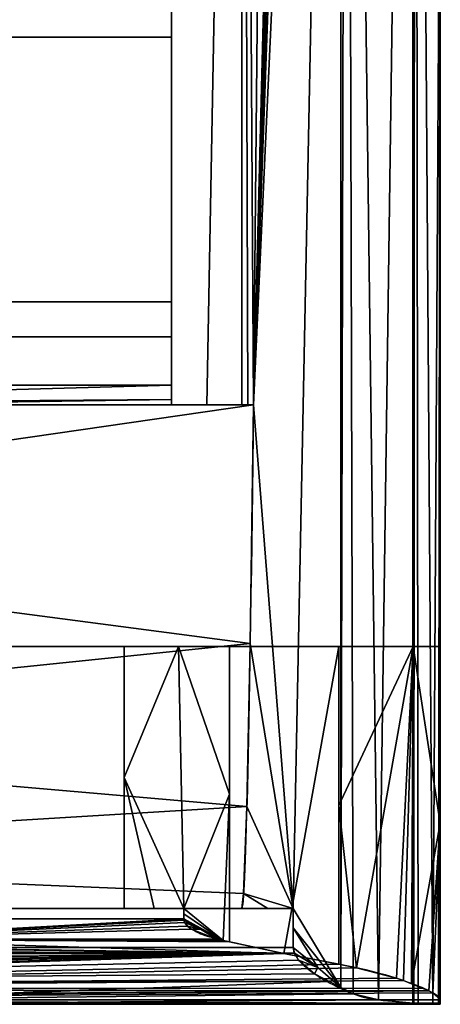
# Model space of a CAD drawing. Extents: x -120 to 120, y -19 to 475.
# Tile 2 of 4: x 39 to 120, y -19 to 172. Entities that reach past the tile are written whole.
import ezdxf

# ---------------------------------------------------------------- set-up
doc = ezdxf.new("R2010")
doc.units = 0
doc.header["$MEASUREMENT"] = 0
doc.layers.add('1', color=7, linetype='Continuous')

# ---------------------------------------------------------------- blocks, each defined once
blk = doc.blocks.new('UG_SURFACE_005')
at = {"layer": '1', "color": 253, "linetype": 'Continuous'}
for points in [[(120.013699, -18.464284, -5.910425), (120.013699, 466.92577, -5.910425), (120.013699, 212.890372, 24.288574), (120.013699, 50.687902, 24.288574)], [(120.013699, -18.464284, 41.448426), (120.013699, -18.464284, -5.910425), (120.013699, 50.687902, 24.288574)], [(120.013699, -18.304851, 50.33832), (120.013699, -18.464284, 41.448426), (120.013699, 50.687902, 24.288574), (120.013699, 50.687902, 59.207357)], [(120.013699, 50.687902, 59.207357), (120.013699, -17.675642, 59.207357), (120.013699, -18.304851, 50.33832)]]:
    blk.add_3dface(points, dxfattribs=at)
blk = doc.blocks.new('UG_SURFACE_006')
at = {"layer": '1', "color": 253, "linetype": 'Continuous'}
for points in [[(74.841417, 97.388767, -44.390749), (68.026528, 97.388983, -44.409294), (68.026528, 462.858856, -44.409294), (81.656449, 462.872267, -44.372201)], [(81.656449, 462.872267, -44.372201), (81.656449, 97.388588, -44.372201), (74.841417, 97.388767, -44.390749)]]:
    blk.add_3dface(points, dxfattribs=at)
blk = doc.blocks.new('UG_SURFACE_007')
at = {"layer": '1', "color": 253, "linetype": 'Continuous'}
blk.add_3dface([(68.026528, 110.536158, -58.308687), (-68.026528, 110.536158, -58.308687), (-68.026528, 117.334671, -60.459845), (68.026528, 117.334671, -60.459845)], dxfattribs=at)
blk = doc.blocks.new('UG_SURFACE_008')
at = {"layer": '1', "color": 253, "linetype": 'Continuous'}
for points in [[(0, -18.464284, -16.254069), (-118.596733, -18.464284, -16.254069), (-114.359736, -18.238816, -25.984216)], [(-114.359736, -18.238816, -25.984216), (-113.138087, -18.134847, -27.85637), (0, -18.464284, -16.254069)], [(0, -18.464284, -16.254069), (-113.138087, -18.134847, -27.85637), (-108.037606, -17.67456, -33.799857)], [(-108.037606, -17.67456, -33.799857), (0, -17.67456, -33.799857), (0, -18.464284, -16.254069)], [(108.037606, -17.67456, -33.799857), (114.671707, -18.264173, -25.465209), (0, -18.464284, -16.254069)], [(0, -18.464284, -16.254069), (0, -17.67456, -33.799857), (108.037606, -17.67456, -33.799857)], [(114.671707, -18.264173, -25.465209), (115.728527, -18.3446, -23.553258), (0, -18.464284, -16.254069)], [(115.728527, -18.3446, -23.553258), (118.596733, -18.464284, -16.254069), (0, -18.464284, -16.254069)]]:
    blk.add_3dface(points, dxfattribs=at)
blk = doc.blocks.new('UG_SURFACE_017')
at = {"layer": '1', "color": 253, "linetype": 'Continuous'}
for points in [[(114.760183, 50.687902, 78.815602), (100.407042, 50.687902, 93.170755), (100.407042, 19.957898, 93.170755)], [(103.777207, -11.440394, 90.987168), (114.760183, 50.687902, 78.815602), (100.407042, 19.957898, 93.170755)], [(114.760183, 50.687902, 78.815602), (103.777207, -11.440394, 90.987168), (111.530416, -13.472305, 83.568335)], [(114.760183, 50.687902, 78.815602), (111.530416, -13.472305, 83.568335), (112.900302, -13.919353, 81.732228)], [(112.900302, -13.919353, 81.732228), (114.473052, -14.553712, 78.668036), (114.760183, 50.687902, 78.815602)], [(114.760183, 50.687902, 78.815602), (114.473052, -14.553712, 78.668036), (120.013699, 16.50613, 59.207357)], [(120.013699, 16.50613, 59.207357), (120.013699, 50.687902, 59.207357), (114.760183, 50.687902, 78.815602)], [(100.407042, 19.957898, 93.170755), (100.407042, -10.772103, 93.170755), (103.777207, -11.440394, 90.987168)], [(120.013699, 16.50613, 59.207357), (114.473052, -14.553712, 78.668036), (117.812417, -15.900621, 72.16195)], [(120.013699, 16.50613, 59.207357), (117.812417, -15.900621, 72.16195), (118.562639, -16.304819, 69.77687)], [(118.562639, -16.304819, 69.77687), (120.013699, -17.675642, 59.207357), (120.013699, 16.50613, 59.207357)]]:
    blk.add_3dface(points, dxfattribs=at)
blk = doc.blocks.new('UG_SURFACE_020')
at = {"layer": '1', "color": 253, "linetype": 'Continuous'}
for points in [[(97.269863, 466.089427, -41.014004), (100.812837, 466.729224, -39.127614), (83.884574, 97.38826, -44.301536)], [(83.884574, 97.38826, -44.301536), (100.812837, 466.729224, -39.127614), (91.559142, 0, -43.047629)], [(91.559142, 0, -43.047629), (100.812837, 466.729224, -39.127614), (100.748971, -15.233327, -39.00734)], [(100.748971, -15.233327, -39.00734), (100.812837, 466.729224, -39.127614), (101.901248, 466.92577, -38.548112)], [(101.901248, 466.92577, -38.548112), (103.134699, -16.464615, -37.745889), (100.748971, -15.233327, -39.00734)], [(101.901248, 466.92577, -38.548112), (114.769533, 466.92577, -25.007879), (108.037606, -17.67456, -33.799857)], [(101.901248, 466.92577, -38.548112), (108.037606, -17.67456, -33.799857), (103.134699, -16.464615, -37.745889)], [(114.769533, 466.92577, -25.007879), (114.671707, -18.264173, -25.465209), (108.037606, -17.67456, -33.799857)], [(114.769533, 466.92577, -25.007879), (114.869937, -18.279258, -25.106587), (114.671707, -18.264173, -25.465209)], [(114.869937, -18.279258, -25.106587), (114.769533, 466.92577, -25.007879), (115.182117, 466.92577, -24.573755)], [(115.182117, 466.92577, -24.573755), (115.728527, -18.3446, -23.553258), (114.869937, -18.279258, -25.106587)], [(118.596733, -18.464284, -16.254069), (115.182117, 466.92577, -24.573755), (120.013699, 224.230736, -5.910425)], [(115.182117, 466.92577, -24.573755), (118.596733, -18.464284, -16.254069), (115.728527, -18.3446, -23.553258)], [(83.884574, 97.38826, -44.301536), (95.70574, 465.453714, -41.673321), (97.269863, 466.089427, -41.014004)], [(94.4051, 464.163005, -42.161103), (95.70574, 465.453714, -41.673321), (83.884574, 97.38826, -44.301536)], [(82.771026, 97.388446, -44.353016), (81.656449, 97.388588, -44.372201), (81.656449, 280.130446, -44.372201), (81.656449, 462.872267, -44.372201)], [(83.884574, 97.38826, -44.301536), (82.771026, 97.388446, -44.353016), (81.656449, 462.872267, -44.372201)], [(81.656449, 462.872267, -44.372201), (87.439016, 462.872267, -43.919105), (83.884574, 97.38826, -44.301536)], [(83.884574, 97.38826, -44.301536), (93.087696, 462.872267, -42.601597), (94.4051, 464.163005, -42.161103)], [(87.439016, 462.872267, -43.919105), (93.087696, 462.872267, -42.601597), (83.884574, 97.38826, -44.301536)], [(120.013699, 224.230736, -5.910425), (119.657815, -18.464284, -11.130549), (118.596733, -18.464284, -16.254069)], [(120.013699, 224.230736, -5.910425), (120.013699, -18.464284, -5.910425), (119.657815, -18.464284, -11.130549)], [(91.559142, 0, -43.047629), (83.245628, 51.230378, -44.33503), (83.884574, 97.38826, -44.301536)], [(91.559142, 0, -43.047629), (82.606219, 19.726479, -44.357888), (83.245628, 51.230378, -44.33503)], [(91.559142, 0, -43.047629), (81.966512, 2.885281, -44.370107), (82.606219, 19.726479, -44.357888)], [(86.65099, 0, -44.032823), (81.656449, 0, -44.372201), (81.966512, 2.885281, -44.370107)], [(81.966512, 2.885281, -44.370107), (91.559142, 0, -43.047629), (86.65099, 0, -44.032823)], [(100.748971, -15.233327, -39.00734), (91.559142, -3.757561, -43.047629), (91.559142, 0, -43.047629)], [(96.327938, -11.373731, -41.420769), (91.559142, -7.515122, -43.047629), (91.559142, -3.757561, -43.047629)], [(91.559142, -3.757561, -43.047629), (100.748971, -15.233327, -39.00734), (96.327938, -11.373731, -41.420769)], [(91.791302, -8.650308, -42.984292), (91.559142, -7.515122, -43.047629), (96.327938, -11.373731, -41.420769)], [(96.327938, -11.373731, -41.420769), (92.592977, -9.947514, -42.753488), (91.791302, -8.650308, -42.984292)], [(96.327938, -11.373731, -41.420769), (95.710315, -12.632854, -41.671511), (92.592977, -9.947514, -42.753488)], [(96.327938, -11.373731, -41.420769), (100.748971, -15.233327, -39.00734), (95.710315, -12.632854, -41.671511)]]:
    blk.add_3dface(points, dxfattribs=at)
blk = doc.blocks.new('UG_SURFACE_021')
at = {"layer": '1', "color": 253, "linetype": 'Continuous'}
blk.add_3dface([(68.026528, 101.214036, -51.698036), (-68.026528, 101.214036, -51.698036), (-68.026528, 110.536158, -58.308687), (68.026528, 110.536158, -58.308687)], dxfattribs=at)
blk = doc.blocks.new('UG_SURFACE_022')
at = {"layer": '1', "color": 253, "linetype": 'Continuous'}
for points in [[(120.013699, -18.464284, -5.910425), (120.013699, -18.464284, 41.448426), (-120.013699, -18.464284, 41.448426), (-120.013699, -18.464284, -5.910425)], [(120.013699, -18.464284, -5.910425), (-120.013699, -18.464284, -5.910425), (-119.657815, -18.464284, -11.130549)], [(119.657815, -18.464284, -11.130549), (120.013699, -18.464284, -5.910425), (-119.657815, -18.464284, -11.130549)], [(-119.657815, -18.464284, -11.130549), (-118.596733, -18.464284, -16.254069), (118.596733, -18.464284, -16.254069), (119.657815, -18.464284, -11.130549)]]:
    blk.add_3dface(points, dxfattribs=at)
blk = doc.blocks.new('UG_SURFACE_023')
at = {"layer": '1', "color": 253, "linetype": 'Continuous'}
blk.add_3dface([(-70.382968, -2.011478, 109.290816), (70.382968, -2.011478, 109.290816), (70.382968, 0, 109.290816), (-70.382968, 0, 109.290816)], dxfattribs=at)
blk = doc.blocks.new('UG_SURFACE_031')
at = {"layer": '1', "color": 253, "linetype": 'Continuous'}
for points in [[(68.026528, 317.492902, -67.053191), (68.026528, 462.858856, -44.409294), (68.026528, 97.388983, -44.409294)], [(68.026528, 97.388983, -44.409294), (68.026528, 314.487696, -68.297982), (68.026528, 317.492902, -67.053191)], [(68.026528, 168.520421, -60.459845), (68.026528, 313.242882, -71.303189), (68.026528, 314.487696, -68.297982), (68.026528, 97.388983, -44.409294)], [(68.026528, 313.242882, -71.303189), (68.026528, 168.520421, -60.459845), (68.026528, 186.88421, -63.82145)], [(68.026528, 101.214036, -51.698036), (68.026528, 110.536158, -58.308687), (68.026528, 117.334671, -60.459845), (68.026528, 168.520421, -60.459845)], [(68.026528, 168.520421, -60.459845), (68.026528, 97.388983, -44.409294), (68.026528, 98.427646, -48.512261), (68.026528, 101.214036, -51.698036)]]:
    blk.add_3dface(points, dxfattribs=at)
blk = doc.blocks.new('UG_SURFACE_032')
at = {"layer": '1', "color": 253, "linetype": 'Continuous'}
for points in [[(100.407042, 50.687902, 93.170755), (79.22712, 50.687902, 105.401635), (79.22712, -6.41227, 105.401635), (89.744166, -8.710313, 99.328302)], [(89.744166, -8.710313, 99.328302), (100.407042, -10.772103, 93.170755), (100.407042, 50.687902, 93.170755)]]:
    blk.add_3dface(points, dxfattribs=at)
blk = doc.blocks.new('UG_SURFACE_034')
at = {"layer": '1', "color": 253, "linetype": 'Continuous'}
for points in [[(-68.026528, 98.427646, -48.512261), (-68.026528, 101.214036, -51.698036), (0, 101.214036, -51.698036)], [(-68.026528, 97.388983, -44.409294), (0, 101.214036, -51.698036), (68.026528, 101.214036, -51.698036)], [(-68.026528, 97.388983, -44.409294), (68.026528, 101.214036, -51.698036), (68.026528, 98.427646, -48.512261)], [(0, 101.214036, -51.698036), (-68.026528, 97.388983, -44.409294), (-68.026528, 98.427646, -48.512261)], [(-74.841417, 97.388767, -44.390749), (-68.026528, 97.388983, -44.409294), (-83.884574, 97.38826, -44.301536)], [(0, 97.38826, -44.301536), (-83.884574, 97.38826, -44.301536), (-68.026528, 97.388983, -44.409294)], [(-81.656449, 97.388588, -44.372201), (-74.841417, 97.388767, -44.390749), (-83.884574, 97.38826, -44.301536)], [(-83.884574, 97.38826, -44.301536), (-82.771026, 97.388446, -44.353016), (-81.656449, 97.388588, -44.372201)], [(-68.026528, 97.388983, -44.409294), (68.026528, 98.427646, -48.512261), (0, 97.38826, -44.301536)], [(68.026528, 98.427646, -48.512261), (68.026528, 97.388983, -44.409294), (0, 97.38826, -44.301536)], [(83.884574, 97.38826, -44.301536), (0, 97.38826, -44.301536), (68.026528, 97.388983, -44.409294)], [(68.026528, 97.388983, -44.409294), (74.841417, 97.388767, -44.390749), (83.884574, 97.38826, -44.301536)], [(83.884574, 97.38826, -44.301536), (74.841417, 97.388767, -44.390749), (81.656449, 97.388588, -44.372201)], [(81.656449, 97.388588, -44.372201), (82.771026, 97.388446, -44.353016), (83.884574, 97.38826, -44.301536)]]:
    blk.add_3dface(points, dxfattribs=at)
blk = doc.blocks.new('UG_SURFACE_036')
at = {"layer": '1', "color": 253, "linetype": 'Continuous'}
for points in [[(-79.22712, -6.41227, 105.401635), (-89.744166, -8.710313, 99.328302), (89.744166, -8.710313, 99.328302)], [(-78.047387, -6.147263, 106.059097), (-79.22712, -6.41227, 105.401635), (89.744166, -8.710313, 99.328302)], [(0, -5.893529, 106.681213), (-76.846205, -5.893529, 106.681213), (-78.047387, -6.147263, 106.059097)], [(-78.047387, -6.147263, 106.059097), (89.744166, -8.710313, 99.328302), (0, -5.893529, 106.681213)], [(78.047387, -6.147263, 106.059097), (76.846205, -5.893529, 106.681213), (0, -5.893529, 106.681213)], [(0, -5.893529, 106.681213), (89.744166, -8.710313, 99.328302), (79.22712, -6.41227, 105.401635)], [(0, -5.893529, 106.681213), (79.22712, -6.41227, 105.401635), (78.047387, -6.147263, 106.059097)], [(-116.442986, -15.263927, 75.557724), (-116.806209, -15.429119, 74.691162), (89.744166, -8.710313, 99.328302)], [(100.407042, -10.772103, 93.170755), (89.744166, -8.710313, 99.328302), (-116.806209, -15.429119, 74.691162)], [(-110.659853, -13.204289, 84.62812), (-116.442986, -15.263927, 75.557724), (89.744166, -8.710313, 99.328302)], [(-108.882435, -12.691589, 86.579315), (-110.659853, -13.204289, 84.62812), (89.744166, -8.710313, 99.328302)], [(89.744166, -8.710313, 99.328302), (-100.407042, -10.772103, 93.170755), (-108.882435, -12.691589, 86.579315)], [(89.744166, -8.710313, 99.328302), (-89.744166, -8.710313, 99.328302), (-100.407042, -10.772103, 93.170755)], [(103.777207, -11.440394, 90.987168), (100.407042, -10.772103, 93.170755), (-116.806209, -15.429119, 74.691162)], [(-116.806209, -15.429119, 74.691162), (111.530416, -13.472305, 83.568335), (103.777207, -11.440394, 90.987168)], [(-116.806209, -15.429119, 74.691162), (112.900302, -13.919353, 81.732228), (111.530416, -13.472305, 83.568335)], [(-116.806209, -15.429119, 74.691162), (116.51957, -15.379161, 74.680805), (112.900302, -13.919353, 81.732228)], [(-119.850181, -17.287837, 62.784992), (-120.013699, -17.675642, 59.207357), (117.812417, -15.900621, 72.16195)], [(-120.013699, -17.675642, 59.207357), (118.562639, -16.304819, 69.77687), (117.812417, -15.900621, 72.16195)], [(-120.013699, -17.675642, 59.207357), (120.013699, -17.675642, 59.207357), (118.562639, -16.304819, 69.77687)], [(117.812417, -15.900621, 72.16195), (-117.446825, -15.720462, 73.162839), (-119.850181, -17.287837, 62.784992)], [(116.51957, -15.379161, 74.680805), (-116.806209, -15.429119, 74.691162), (-117.446825, -15.720462, 73.162839)], [(-117.446825, -15.720462, 73.162839), (117.812417, -15.900621, 72.16195), (116.51957, -15.379161, 74.680805)], [(-120.013699, -17.675642, 59.207357), (-120.013699, -18.304851, 50.33832), (120.013699, -18.304851, 50.33832)], [(-120.013699, -17.675642, 59.207357), (120.013699, -18.304851, 50.33832), (120.013699, -17.675642, 59.207357)], [(120.013699, -18.304851, 50.33832), (-120.013699, -18.304851, 50.33832), (-120.013699, -18.464284, 41.448426), (0, -18.464284, 41.448426)], [(0, -18.464284, 41.448426), (120.013699, -18.464284, 41.448426), (120.013699, -18.304851, 50.33832)]]:
    blk.add_3dface(points, dxfattribs=at)
blk = doc.blocks.new('UG_SURFACE_043')
at = {"layer": '1', "color": 253, "linetype": 'Continuous'}
for points in [[(-35.127923, 50.687902, 51.495619), (-120.013699, 50.687902, 59.207357), (-114.760183, 50.687902, 78.815602), (-100.407042, 50.687902, 93.170755)], [(-120.013699, 50.687902, 24.288574), (-120.013699, 50.687902, 59.207357), (-35.127923, 50.687902, 51.495619), (-19.374881, 50.687902, 35.742577)], [(120.013699, 50.687902, 24.288574), (-120.013699, 50.687902, 24.288574), (-19.374881, 50.687902, 35.742577)], [(-100.407042, 50.687902, 93.170755), (-79.22712, 50.687902, 105.401635), (-35.127923, 50.687902, 51.495619)], [(-35.127923, 50.687902, 51.495619), (-79.22712, 50.687902, 105.401635), (-69.397651, 50.687902, 109.588347)], [(-69.397651, 50.687902, 109.588347), (-58.851182, 50.687902, 111.296855), (-20.985788, 50.687902, 65.63776), (-35.127923, 50.687902, 51.495619)], [(-20.985788, 50.687902, 65.63776), (-58.851182, 50.687902, 111.296855), (58.851182, 50.687902, 111.296855)], [(-5.232745, 50.687902, 49.884714), (-20.985788, 50.687902, 65.63776), (58.851182, 50.687902, 111.296855), (69.397651, 50.687902, 109.588347)], [(-19.374881, 50.687902, 35.742577), (-5.232745, 50.687902, 49.884714), (120.013699, 50.687902, 59.207357), (120.013699, 50.687902, 24.288574)], [(100.407042, 50.687902, 93.170755), (114.760183, 50.687902, 78.815602), (120.013699, 50.687902, 59.207357), (-5.232745, 50.687902, 49.884714)], [(69.397651, 50.687902, 109.588347), (79.22712, 50.687902, 105.401635), (-5.232745, 50.687902, 49.884714)], [(-5.232745, 50.687902, 49.884714), (79.22712, 50.687902, 105.401635), (100.407042, 50.687902, 93.170755)]]:
    blk.add_3dface(points, dxfattribs=at)
blk = doc.blocks.new('UG_SURFACE_048')
at = {"layer": '1', "color": 253, "linetype": 'Continuous'}
for points in [[(58.851182, 25.343951, 111.296855), (70.382968, 0, 109.290816), (69.397651, 50.687902, 109.588347)], [(69.397651, 50.687902, 109.588347), (58.851182, 50.687902, 111.296855), (58.851182, 25.343951, 111.296855)], [(79.22712, 22.137815, 105.401635), (79.22712, 50.687902, 105.401635), (69.397651, 50.687902, 109.588347)], [(69.397651, 50.687902, 109.588347), (70.382968, 0, 109.290816), (79.22712, 22.137815, 105.401635)], [(64.683706, 0, 110.676855), (70.382968, 0, 109.290816), (58.851182, 25.343951, 111.296855)], [(58.851182, 25.343951, 111.296855), (58.851182, 0, 111.296855), (64.683706, 0, 110.676855)], [(78.047387, -6.147263, 106.059097), (79.22712, 22.137815, 105.401635), (70.382968, 0, 109.290816)], [(78.047387, -6.147263, 106.059097), (79.22712, -6.41227, 105.401635), (79.22712, 22.137815, 105.401635)], [(70.382968, 0, 109.290816), (70.382968, -1.005739, 109.290816), (78.047387, -6.147263, 106.059097)], [(78.047387, -6.147263, 106.059097), (70.382968, -1.005739, 109.290816), (70.382968, -2.011478, 109.290816)], [(73.666051, -3.952504, 108.113483), (70.382968, -2.011478, 109.290816), (70.40707, -2.263697, 109.283224)], [(78.047387, -6.147263, 106.059097), (70.382968, -2.011478, 109.290816), (73.666051, -3.952504, 108.113483)], [(73.666051, -3.952504, 108.113483), (70.40707, -2.263697, 109.283224), (70.572749, -2.719358, 109.230615)], [(70.572749, -2.719358, 109.230615), (71.141921, -3.427522, 109.044425), (73.666051, -3.952504, 108.113483)], [(71.141921, -3.427522, 109.044425), (71.842492, -3.973338, 108.803436), (73.666051, -3.952504, 108.113483)], [(71.842492, -3.973338, 108.803436), (76.846205, -5.893529, 106.681213), (73.666051, -3.952504, 108.113483)], [(73.666051, -3.952504, 108.113483), (76.846205, -5.893529, 106.681213), (78.047387, -6.147263, 106.059097)]]:
    blk.add_3dface(points, dxfattribs=at)
blk = doc.blocks.new('UG_SURFACE_050')
at = {"layer": '1', "color": 253, "linetype": 'Continuous'}
for points in [[(0, -5.893529, 106.681213), (-70.793584, -3.052964, 109.159388), (-71.650527, -3.84052, 108.870775)], [(0, -5.893529, 106.681213), (-70.475459, -2.50559, 109.261595), (-70.793584, -3.052964, 109.159388)], [(-70.382968, -2.011478, 109.290816), (-70.475459, -2.50559, 109.261595), (0, -5.893529, 106.681213)], [(0, -5.893529, 106.681213), (0, -2.011478, 109.290816), (-70.382968, -2.011478, 109.290816)], [(70.382968, -2.011478, 109.290816), (0, -2.011478, 109.290816), (0, -5.893529, 106.681213)], [(0, -5.893529, 106.681213), (70.40707, -2.263697, 109.283224), (70.382968, -2.011478, 109.290816)], [(0, -5.893529, 106.681213), (70.572749, -2.719358, 109.230615), (70.40707, -2.263697, 109.283224)], [(71.141921, -3.427522, 109.044425), (70.572749, -2.719358, 109.230615), (0, -5.893529, 106.681213)], [(71.842492, -3.973338, 108.803436), (71.141921, -3.427522, 109.044425), (0, -5.893529, 106.681213)], [(-74.799523, -5.347535, 107.637413), (-76.846205, -5.893529, 106.681213), (0, -5.893529, 106.681213)], [(0, -5.893529, 106.681213), (-71.650527, -3.84052, 108.870775), (-74.799523, -5.347535, 107.637413)], [(0, -5.893529, 106.681213), (76.846205, -5.893529, 106.681213), (71.842492, -3.973338, 108.803436)]]:
    blk.add_3dface(points, dxfattribs=at)
blk = doc.blocks.new('UG_SURFACE_052')
at = {"layer": '1', "color": 253, "linetype": 'Continuous'}
for points in [[(-83.575003, 73.190369, -44.319093), (-83.884574, 97.38826, -44.301536), (83.884574, 97.38826, -44.301536)], [(-83.575003, 73.190369, -44.319093), (83.884574, 97.38826, -44.301536), (83.245628, 51.230378, -44.33503)], [(-82.93581, 34.132615, -44.347435), (-83.575003, 73.190369, -44.319093), (83.245628, 51.230378, -44.33503)], [(-82.93581, 34.132615, -44.347435), (83.245628, 51.230378, -44.33503), (82.606219, 19.726479, -44.357888)], [(-82.29623, 9.733574, -44.365142), (-82.93581, 34.132615, -44.347435), (82.606219, 19.726479, -44.357888)], [(-82.29623, 9.733574, -44.365142), (82.606219, 19.726479, -44.357888), (81.966512, 2.885281, -44.370107)], [(81.966512, 2.885281, -44.370107), (81.656449, 0, -44.372201), (-81.656449, 0, -44.372201), (-82.29623, 9.733574, -44.365142)]]:
    blk.add_3dface(points, dxfattribs=at)
blk = doc.blocks.new('UG_SURFACE_061')
at = {"layer": '1', "color": 253, "linetype": 'Continuous'}
blk.add_3dface([(58.851182, 0, 111.296855), (58.851182, 50.687902, 111.296855), (-58.851182, 50.687902, 111.296855), (-58.851182, 0, 111.296855)], dxfattribs=at)
blk = doc.blocks.new('UG_SURFACE_065')
at = {"layer": '1', "color": 253, "linetype": 'Continuous'}
for points in [[(-91.559142, 0, -43.047629), (-86.65099, 0, -44.032823), (-81.656449, 0, -44.372201)], [(91.559142, 0, -43.047629), (-91.559142, 0, -43.047629), (-81.656449, 0, -44.372201), (81.656449, 0, -44.372201)], [(81.656449, 0, -44.372201), (86.65099, 0, -44.032823), (91.559142, 0, -43.047629)]]:
    blk.add_3dface(points, dxfattribs=at)
blk = doc.blocks.new('UG_SURFACE_077')
at = {"layer": '1', "color": 253, "linetype": 'Continuous'}
blk.add_3dface([(68.026528, 168.520421, -60.459845), (-68.026528, 168.520421, -60.459845), (-68.026528, 186.88421, -63.82145), (68.026528, 186.88421, -63.82145)], dxfattribs=at)
blk = doc.blocks.new('UG_SURFACE_078')
at = {"layer": '1', "color": 253, "linetype": 'Continuous'}
blk.add_3dface([(-91.559142, 0, -43.047629), (91.559142, 0, -43.047629), (91.559142, -7.515122, -43.047629), (-91.559142, -7.515122, -43.047629)], dxfattribs=at)
blk = doc.blocks.new('UG_SURFACE_081')
at = {"layer": '1', "color": 253, "linetype": 'Continuous'}
blk.add_3dface([(68.026528, 117.334671, -60.459845), (-68.026528, 117.334671, -60.459845), (-68.026528, 168.520421, -60.459845), (68.026528, 168.520421, -60.459845)], dxfattribs=at)
blk = doc.blocks.new('UG_SURFACE_088')
at = {"layer": '1', "color": 253, "linetype": 'Continuous'}
blk.add_3dface([(-120.013699, 50.687902, 24.288574), (120.013699, 50.687902, 24.288574), (120.013699, 212.890372, 24.288574), (-120.013699, 212.890372, 24.288574)], dxfattribs=at)
blk = doc.blocks.new('UG_SURFACE_094')
at = {"layer": '1', "color": 253, "linetype": 'Continuous'}
for points in [[(0, -7.515122, -43.047629), (91.791302, -8.650308, -42.984292), (-91.584966, -7.892163, -43.040663)], [(-91.584966, -7.892163, -43.040663), (-91.559142, -7.515122, -43.047629), (0, -7.515122, -43.047629)], [(0, -7.515122, -43.047629), (91.559142, -7.515122, -43.047629), (91.791302, -8.650308, -42.984292)], [(91.791302, -8.650308, -42.984292), (-98.6683, -14.117135, -40.091764), (-94.741024, -11.936075, -42.040236)], [(-98.6683, -14.117135, -40.091764), (91.791302, -8.650308, -42.984292), (92.592977, -9.947514, -42.753488)], [(-94.741024, -11.936075, -42.040236), (-93.164094, -10.576817, -42.577486), (91.791302, -8.650308, -42.984292)], [(-93.164094, -10.576817, -42.577486), (-91.887057, -8.866806, -42.957712), (91.791302, -8.650308, -42.984292)], [(91.791302, -8.650308, -42.984292), (-91.887057, -8.866806, -42.957712), (-91.584966, -7.892163, -43.040663)], [(-98.6683, -14.117135, -40.091764), (92.592977, -9.947514, -42.753488), (95.710315, -12.632854, -41.671511)], [(95.710315, -12.632854, -41.671511), (98.613784, -14.131347, -40.136311), (-98.6683, -14.117135, -40.091764)], [(-102.342248, -16.157506, -38.268976), (-98.6683, -14.117135, -40.091764), (0, -17.67456, -33.799857)], [(-98.6683, -14.117135, -40.091764), (98.613784, -14.131347, -40.136311), (0, -17.67456, -33.799857)], [(0, -17.67456, -33.799857), (98.613784, -14.131347, -40.136311), (103.134699, -16.464615, -37.745889)], [(0, -17.67456, -33.799857), (-108.037606, -17.67456, -33.799857), (-102.342248, -16.157506, -38.268976)], [(103.134699, -16.464615, -37.745889), (108.037606, -17.67456, -33.799857), (0, -17.67456, -33.799857)]]:
    blk.add_3dface(points, dxfattribs=at)
blk = doc.blocks.new('UG_SURFACE_095')
at = {"layer": '1', "color": 253, "linetype": 'Continuous'}
for points in [[(-58.851182, 0, 111.296855), (-64.683706, 0, 110.676855), (-70.382968, 0, 109.290816)], [(-70.382968, 0, 109.290816), (70.382968, 0, 109.290816), (58.851182, 0, 111.296855), (-58.851182, 0, 111.296855)], [(70.382968, 0, 109.290816), (64.683706, 0, 110.676855), (58.851182, 0, 111.296855)]]:
    blk.add_3dface(points, dxfattribs=at)

msp = doc.modelspace()

# ---------------------------------------------------------------- linework, layer by layer
at = {"layer": '1', "color": 43, "linetype": 'Continuous'}
for p, q in [((120.01, -18.46, -5.91), (120.01, 466.93, -5.91)), ((68.03, 97.39, -44.41), (68.03, 462.86, -44.41)), ((81.66, 97.39, -44.37), (81.66, 462.87, -44.37)), ((120.01, 50.69, 24.29), (120.01, 212.89, 24.29)), ((68.03, 186.88, -63.82), (68.03, 168.52, -60.46)), ((68.03, 168.52, -60.46), (-68.03, 168.52, -60.46)), ((68.03, 168.52, -60.46), (68.03, 117.33, -60.46)), ((68.03, 117.33, -60.46), (-68.03, 117.33, -60.46)), ((68.03, 117.33, -60.46), (68.03, 110.54, -58.31)), ((68.03, 110.54, -58.31), (-68.03, 110.54, -58.31)), ((68.03, 110.54, -58.31), (68.03, 101.21, -51.7)), ((68.03, 101.21, -51.7), (-68.03, 101.21, -51.7)), ((83.88, 97.39, -44.3), (-83.88, 97.39, -44.3)), ((120.01, 50.69, 24.29), (-120.01, 50.69, 24.29)), ((58.85, 50.69, 111.3), (-58.85, 50.69, 111.3)), ((58.85, 0, 111.3), (58.85, 50.69, 111.3)), ((79.23, -6.41, 105.4), (79.23, 50.69, 105.4)), ((79.23, 50.69, 105.4), (100.41, 50.69, 93.17)), ((100.41, -10.77, 93.17), (100.41, 50.69, 93.17)), ((120.01, 50.69, 59.21), (120.01, 50.69, 24.29)), ((120.01, -17.68, 59.21), (120.01, 50.69, 59.21)), ((91.56, 0, -43.05), (-91.56, 0, -43.05)), ((81.66, 0, -44.37), (-81.66, 0, -44.37)), ((70.38, 0, 109.29), (-70.38, 0, 109.29)), ((58.85, 0, 111.3), (-58.85, 0, 111.3)), ((70.38, -2.01, 109.29), (70.38, 0, 109.29)), ((91.56, 0, -43.05), (91.56, -7.52, -43.05)), ((70.38, -2.01, 109.29), (-70.38, -2.01, 109.29)), ((91.56, -7.52, -43.05), (-91.56, -7.52, -43.05)), ((76.85, -5.89, 106.68), (-76.85, -5.89, 106.68)), ((120.01, -18.46, 41.45), (-120.01, -18.46, 41.45)), ((118.6, -18.46, -16.25), (-118.6, -18.46, -16.25)), ((108.04, -17.67, -33.8), (-108.04, -17.67, -33.8)), ((120.01, -18.46, -5.91), (120.01, -18.46, 41.45))]:
    msp.add_line(p, q, dxfattribs=at)
at = {"layer": '1', "color": 43, "linetype": 'Continuous', "extrusion": (-1, 0, 0)}
msp.add_arc((-106.46, -44.29, -68.03), 9.08, 305.3418, 359.2781, dxfattribs=at)
at = {"layer": '1', "color": 43, "linetype": 'Continuous', "extrusion": (0, 1, 6e-16)}
msp.add_arc((-57.1, 67.09, 50.69), 44.25, 92.2673, 120.0054, dxfattribs=at)
at = {"layer": '1', "color": 43, "linetype": 'Continuous', "extrusion": (0, 1, 7e-16)}
msp.add_arc((-80.79, 59.21, 50.69), 39.22, 120.0054, 180, dxfattribs=at)
at = {"layer": '1', "color": 43, "linetype": 'Continuous', "extrusion": (0, -1, 0)}
for centre, start, end in [((81.55, -5.91), 270.1559, 285.0813), ((81.55, -5.91, 18.46), -15.6007, 0)]:
    msp.add_arc(centre, 38.46, start, end, dxfattribs=at)
at = {"layer": '1', "color": 43, "linetype": 'Continuous', "extrusion": (0, -1, -1e-16)}
msp.add_arc((57.1, 67.09), 44.25, 72.5308, 87.7327, dxfattribs=at)
at = {"layer": '1', "color": 43, "linetype": 'Continuous', "extrusion": (-1, 0, 2e-16)}
msp.add_arc((-149.65, 42.88, -120.01), 168.12, -0.4879, 5.5733, dxfattribs=at)
at = {"layer": '1', "color": 43, "linetype": 'Continuous', "extrusion": (-0.002721, 0, 0.999996)}
msp.add_ellipse((110.04, 106.46, -44.29), major_axis=(-3334.93, 0, -9.08), ratio=0.002721, start_param=1.558197, end_param=1.562284, dxfattribs=at)
at = {"layer": '1', "color": 43, "linetype": 'Continuous', "extrusion": (0, 0.000725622, -1)}
msp.add_ellipse((81.55, 53005.25, -5.91), major_axis=(0, 53005.44, 38.46), ratio=0.000726, start_param=3.080903, end_param=3.138871, dxfattribs=at)
at = {"layer": '1', "color": 43, "linetype": 'Continuous', "extrusion": (-0.500081, 0, -0.865979)}
msp.add_ellipse((187.49, 149.65, 42.88), major_axis=(-291.13, 0, 168.12), ratio=0.500081, start_param=5.016181, end_param=5.093436, dxfattribs=at)
at = {"layer": '1', "color": 43, "linetype": 'Continuous'}
for points in [[(81.66, 97.39, -44.37), (82.4, 97.39, -44.37), (83.14, 97.39, -44.35), (83.88, 97.39, -44.3)], [(79.23, -6.41, 105.4), (78.45, -6.23, 105.85), (77.65, -6.06, 106.28), (76.85, -5.89, 106.68)]]:
    msp.add_open_spline(points, degree=3, dxfattribs=at)
for points, knots in [([(76.85, -5.89, 106.68), (75.61, -5.64, 107.3), (74.39, -5.27, 107.83), (72.61, -4.45, 108.53), (72.02, -4.13, 108.75), (70.94, -3.29, 109.12), (70.38, -2.73, 109.29), (70.38, -2.01, 109.29)], [0, 0, 0, 0, 0.5, 0.5, 0.75, 0.75, 1, 1, 1, 1]), ([(91.56, -7.52, -43.05), (91.56, -8.48, -43.05), (92.08, -9.34, -42.91), (93.29, -10.77, -42.54), (93.99, -11.37, -42.31), (96.16, -13.02, -41.52), (97.7, -13.93, -40.86), (102.24, -16.28, -38.51), (105.28, -17.43, -36.42), (108.04, -17.67, -33.8)], [0, 0, 0, 0, 0.125, 0.125, 0.25, 0.25, 0.5, 0.5, 1, 1, 1, 1]), ([(120.01, -17.68, 59.21), (120.01, -17.33, 62.7), (119.56, -16.89, 66.1), (117.77, -15.83, 72.73), (116.43, -15.22, 75.93), (113.02, -13.93, 81.82), (110.9, -13.24, 84.57), (106.1, -11.94, 89.36), (103.41, -11.32, 91.44), (100.41, -10.77, 93.17)], [0, 0, 0, 0, 0.25, 0.25, 0.5, 0.5, 0.75, 0.75, 1, 1, 1, 1]), ([(108.04, -17.67, -33.8), (110.56, -17.9, -31.41), (112.7, -18.1, -28.73), (116.27, -18.39, -22.83), (117.66, -18.48, -19.61), (118.6, -18.46, -16.25)], [0, 0, 0, 0, 0.5, 0.5, 1, 1, 1, 1])]:
    msp.add_open_spline(points, degree=3, knots=knots, dxfattribs=at)

# ---------------------------------------------------------------- block references
for name in ['UG_SURFACE_020', 'UG_SURFACE_005', 'UG_SURFACE_006', 'UG_SURFACE_031', 'UG_SURFACE_088', 'UG_SURFACE_077', 'UG_SURFACE_081', 'UG_SURFACE_007', 'UG_SURFACE_021', 'UG_SURFACE_034', 'UG_SURFACE_052', 'UG_SURFACE_043', 'UG_SURFACE_061', 'UG_SURFACE_048', 'UG_SURFACE_032', 'UG_SURFACE_017', 'UG_SURFACE_065', 'UG_SURFACE_078', 'UG_SURFACE_023', 'UG_SURFACE_095', 'UG_SURFACE_050', 'UG_SURFACE_036', 'UG_SURFACE_094', 'UG_SURFACE_022', 'UG_SURFACE_008']:
    msp.add_blockref(name, (0, 0))

doc.saveas('drawing.dxf')
